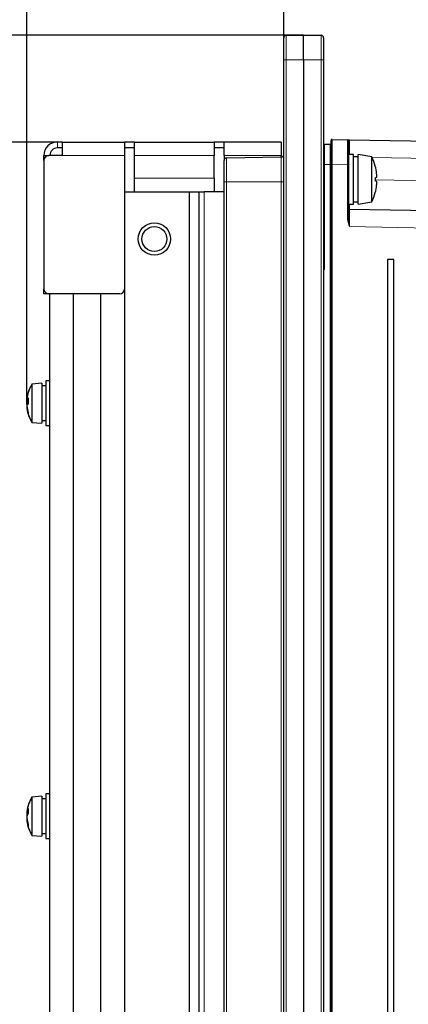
# Model space of a CAD drawing. Header units: millimetres. Extents: x 5 to 418, y 2 to 292.
# Tile 56 of 67: x 198 to 224, y 190 to 256. Entities that reach past the tile are written whole.
import ezdxf

# ---------------------------------------------------------------- set-up
doc = ezdxf.new("R2010")
doc.units = ezdxf.units.MM
doc.layers.add('SLD-0', color=7, linetype='Continuous')
doc.styles.add('SLDTEXTSTYLE1', font='TXT', dxfattribs={"width": 0.605})
doc.dimstyles.new('SLDDIMSTYLE0', dxfattribs={"dimtxt": 3.5, "dimasz": 3.302, "dimexe": 0, "dimexo": 0.0625, "dimgap": 0.875, "dimtad": 1, "dimdec": 1, "dimlfac": 3, "dimrnd": 1e-09, "dimzin": 12, "dimdsep": 46, "dimtxsty": 'SLDTEXTSTYLE1', "dimsah": 1, "dimcen": 0.09, "dimadec": 0, "dimazin": 3, "dimtfac": 1, "dimtofl": 0, "dimtmove": 0, "dimatfit": 3, "dimfxl": 1, "dimfrac": 2, "dimtolj": 1, "dimtzin": 12, "dimarcsym": 0})
doc.dimstyles.new('SLDDIMSTYLE1', dxfattribs={"dimtxt": 3.5, "dimasz": 3.302, "dimexe": 0, "dimexo": 0.0625, "dimgap": 0.875, "dimtad": 1, "dimlfac": 3, "dimrnd": 1e-09, "dimzin": 12, "dimdsep": 46, "dimtxsty": 'SLDTEXTSTYLE1', "dimsah": 1, "dimcen": 0.09, "dimadec": 0, "dimazin": 3, "dimtfac": 1, "dimtofl": 0, "dimtmove": 0, "dimatfit": 3, "dimfxl": 1, "dimfrac": 2, "dimtolj": 1, "dimtzin": 12, "dimarcsym": 0})
doc.dimstyles.new('SLDDIMSTYLE2', dxfattribs={"dimtxt": 3.5, "dimasz": 3.302, "dimexe": 0, "dimexo": 0.0625, "dimgap": 0.875, "dimtad": 1, "dimlfac": 3, "dimrnd": 1e-09, "dimzin": 12, "dimdsep": 46, "dimtxsty": 'SLDTEXTSTYLE1', "dimsah": 1, "dimcen": 0.09, "dimadec": 0, "dimazin": 3, "dimtfac": 1, "dimtmove": 0, "dimatfit": 0, "dimfxl": 1, "dimfrac": 2, "dimtolj": 1, "dimtzin": 12, "dimarcsym": 0})
doc.dimstyles.new('SLDDIMSTYLE3', dxfattribs={"dimtxt": 3.5, "dimasz": 3.302, "dimexe": 0, "dimexo": 0.0625, "dimgap": 0.875, "dimtad": 1, "dimdec": 1, "dimlfac": 3, "dimrnd": 1e-09, "dimzin": 12, "dimdsep": 46, "dimtxsty": 'SLDTEXTSTYLE1', "dimsah": 1, "dimcen": 0.09, "dimadec": 0, "dimazin": 3, "dimtfac": 1, "dimtmove": 0, "dimatfit": 0, "dimfxl": 1, "dimfrac": 2, "dimtolj": 1, "dimtzin": 12, "dimarcsym": 0})

# ---------------------------------------------------------------- blocks, each defined once
blk = doc.blocks.new('_D')
at = {"layer": 'SLD-0', "color": 7}
for p, q in [((198.563, 230.271), (198.563, 274.199)), ((275.752, 218.556), (275.752, 274.199)), ((198.563, 273.199), (275.752, 273.199))]:
    blk.add_line(p, q, dxfattribs=at)
for centre, start, end in [((236.514, 275.885), 153.43495, 206.56505), ((237.802, 275.885), 333.43495, 26.56505)]:
    blk.add_arc(centre, 6.006, start, end, dxfattribs=at)
for points in [[(198.563, 273.199), (201.865, 272.691), (201.865, 273.707)], [(275.752, 273.199), (272.45, 273.707), (272.45, 272.691)]]:
    blk.add_solid(points, dxfattribs=at)
at = {"layer": 'SLD-0', "color": 7, "insert": (231.142, 277.711), "char_height": 3.5, "attachment_point": 1, "style": 'SLDTEXTSTYLE1'}
blk.add_mtext('231,6', dxfattribs=at)
blk = doc.blocks.new('_D_2')
at = {"layer": 'SLD-0', "color": 7}
for p, q in [((200.619, 247.556), (187.563, 247.556)), ((188.563, 247.556), (188.563, 109.89)), ((205.119, 109.89), (187.563, 109.89))]:
    blk.add_line(p, q, dxfattribs=at)
for points in [[(188.563, 247.556), (188.055, 244.254), (189.071, 244.254)], [(188.563, 109.89), (189.071, 113.192), (188.055, 113.192)]]:
    blk.add_solid(points, dxfattribs=at)
at = {"layer": 'SLD-0', "color": 7, "insert": (184.052, 174.713), "char_height": 3.5, "attachment_point": 1, "rotation": 90, "style": 'SLDTEXTSTYLE1'}
blk.add_mtext('413', dxfattribs=at)
blk = doc.blocks.new('_D_3')
at = {"layer": 'SLD-0', "color": 7}
for p, q in [((188.563, 254.723), (188.563, 270.199)), ((217.119, 254.723), (187.563, 254.723)), ((188.563, 254.723), (188.563, 247.556)), ((200.619, 247.556), (187.563, 247.556)), ((188.563, 247.556), (188.563, 241.206))]:
    blk.add_line(p, q, dxfattribs=at)
for points in [[(188.563, 254.723), (189.071, 258.025), (188.055, 258.025)], [(188.563, 247.556), (188.055, 244.254), (189.071, 244.254)]]:
    blk.add_solid(points, dxfattribs=at)
at = {"layer": 'SLD-0', "color": 7, "insert": (184.052, 260.842), "char_height": 3.5, "attachment_point": 1, "rotation": 90, "style": 'SLDTEXTSTYLE1'}
blk.add_mtext('21,5', dxfattribs=at)
blk = doc.blocks.new('_D_4')
at = {"layer": 'SLD-0', "color": 7}
for p, q in [((198.563, 229.961), (198.563, 261.303)), ((215.785, 253.056), (215.785, 261.303)), ((198.563, 260.303), (192.213, 260.303)), ((215.785, 260.303), (198.563, 260.303)), ((215.785, 260.303), (222.135, 260.303))]:
    blk.add_line(p, q, dxfattribs=at)
for points in [[(198.563, 260.303), (195.261, 260.811), (195.261, 259.795)], [(215.785, 260.303), (219.087, 259.795), (219.087, 260.811)]]:
    blk.add_solid(points, dxfattribs=at)
at = {"layer": 'SLD-0', "color": 7, "insert": (202.496, 264.815), "char_height": 3.5, "attachment_point": 1, "style": 'SLDTEXTSTYLE1'}
blk.add_mtext('51,7', dxfattribs=at)
blk = doc.blocks.new('_D_5')
at = {"layer": 'SLD-0', "color": 7}
for p, q in [((215.785, 253.056), (215.785, 261.303)), ((275.752, 218.556), (275.752, 261.303)), ((215.785, 260.303), (275.752, 260.303))]:
    blk.add_line(p, q, dxfattribs=at)
for points in [[(215.785, 260.303), (219.087, 259.795), (219.087, 260.811)], [(275.752, 260.303), (272.45, 260.811), (272.45, 259.795)]]:
    blk.add_solid(points, dxfattribs=at)
at = {"layer": 'SLD-0', "color": 7, "insert": (239.753, 264.815), "char_height": 3.5, "attachment_point": 1, "style": 'SLDTEXTSTYLE1'}
blk.add_mtext('179,9', dxfattribs=at)
blk = doc.blocks.new('_D_6')
at = {"layer": 'SLD-0', "color": 7}
for p, q in [((217.119, 254.723), (173.678, 254.723)), ((174.678, 254.723), (174.678, 79.556)), ((204.385, 79.556), (173.678, 79.556))]:
    blk.add_line(p, q, dxfattribs=at)
for centre, start, end in [((171.992, 167.784), 63.43495, 116.56505), ((171.992, 166.496), 243.43495, 296.56505)]:
    blk.add_arc(centre, 6.006, start, end, dxfattribs=at)
for points in [[(174.678, 254.723), (174.17, 251.421), (175.186, 251.421)], [(174.678, 79.556), (175.186, 82.858), (174.17, 82.858)]]:
    blk.add_solid(points, dxfattribs=at)
at = {"layer": 'SLD-0', "color": 7, "insert": (170.166, 161.124), "char_height": 3.5, "attachment_point": 1, "rotation": 90, "style": 'SLDTEXTSTYLE1'}
blk.add_mtext('525,5', dxfattribs=at)

msp = doc.modelspace()

# ---------------------------------------------------------------- linework, layer by layer
at = {"color": 7, "linetype": 'Continuous', "lineweight": 25}
for p, q in [((215.9491, 254.7026), (217.1187, 254.723)), ((217.1187, 253.0563), (217.1187, 254.723)), ((217.1187, 254.723), (218.2883, 254.7026)), ((215.7853, 253.0563), (215.7853, 254.5359)), ((218.452, 254.5359), (218.452, 253.0563)), ((215.7853, 83.0563), (215.7853, 253.0563)), ((217.1187, 253.0563), (217.1187, 83.0563)), ((218.452, 253.0563), (218.452, 83.0563)), ((200.952, 247.5563), (200.6187, 247.5563)), ((200.952, 247.5563), (205.1187, 247.5563)), ((200.952, 246.6563), (200.952, 247.5563)), ((205.1187, 247.5563), (205.1187, 246.6563)), ((205.7853, 247.5563), (205.1187, 247.5563)), ((205.7853, 246.6563), (205.7853, 247.5563)), ((205.7853, 247.5563), (211.1187, 247.5563)), ((211.1187, 247.5563), (211.1187, 246.6563)), ((211.7853, 247.5563), (211.1187, 247.5563)), ((211.7853, 246.6563), (211.7853, 247.5563)), ((215.6187, 247.5563), (211.7853, 247.5563)), ((215.6187, 247.5563), (215.6187, 246.6563)), ((218.8853, 247.3897), (218.5187, 247.3897)), ((218.952, 246.0554), (218.952, 247.6552)), ((219.0198, 247.7218), (220.0532, 247.7038)), ((220.1187, 247.6371), (220.1187, 246.0374)), ((220.1842, 247.7015), (258.3865, 247.0347)), ((200.952, 247.1563), (200.6187, 247.1563)), ((205.7853, 247.1563), (205.1187, 247.1563)), ((211.7853, 247.1563), (211.1187, 247.1563)), ((220.452, 246.723), (220.1187, 246.723)), ((220.452, 245.0563), (220.452, 246.723)), ((221.6753, 246.5631), (220.7687, 246.723)), ((220.7687, 245.0563), (220.7687, 246.723)), ((199.7187, 246.6563), (200.052, 246.6563)), ((199.7187, 246.323), (199.7187, 246.6563)), ((199.7187, 246.323), (199.7187, 237.723)), ((200.952, 246.6563), (200.052, 246.6563)), ((205.1187, 246.6563), (205.1187, 244.223)), ((205.7853, 245.123), (205.7853, 246.6563)), ((211.1187, 245.123), (211.1187, 246.6563)), ((211.7853, 246.6563), (211.7853, 246.3227)), ((211.7853, 244.8897), (211.7853, 246.3227)), ((211.9491, 246.4894), (215.6216, 246.5535)), ((215.6187, 246.5534), (215.6187, 246.6563)), ((218.952, 90.5424), (218.952, 246.0554)), ((220.1187, 246.0374), (220.1187, 242.4418)), ((220.7687, 246.5563), (220.452, 246.5563)), ((221.6753, 245.0563), (221.6753, 246.5631)), ((221.9138, 245.9404), (221.9158, 245.941)), ((205.7853, 244.223), (205.7853, 245.123)), ((211.1187, 245.123), (211.1187, 244.223)), ((211.7853, 110.223), (211.7853, 244.8897)), ((220.452, 243.3897), (220.452, 245.0563)), ((220.7687, 243.3897), (220.7687, 245.0563)), ((221.6753, 243.5495), (221.6753, 245.0563)), ((221.927, 245.1773), (222.0155, 245.201)), ((222.0155, 244.9117), (221.927, 244.9354)), ((205.1187, 244.223), (205.1187, 109.8897)), ((205.1187, 244.223), (209.452, 244.223)), ((209.452, 244.223), (209.452, 109.8897)), ((209.452, 244.223), (210.1187, 244.223)), ((210.1187, 109.8897), (210.1187, 244.223)), ((210.1187, 244.223), (210.452, 244.223)), ((211.7853, 244.223), (210.452, 244.223)), ((221.9158, 244.1717), (221.9138, 244.1722)), ((220.452, 243.5563), (220.7687, 243.5563)), ((220.7687, 243.3897), (221.6753, 243.5495)), ((220.1187, 243.3897), (220.452, 243.3897)), ((220.1842, 243.0552), (258.3865, 242.3884)), ((222.7271, 239.6897), (222.7271, 94.0563)), ((223.168, 239.6897), (222.7271, 239.6897)), ((223.168, 94.0563), (223.168, 239.6897)), ((199.7187, 237.3897), (199.7187, 237.723)), ((200.052, 237.3897), (199.7187, 237.3897)), ((204.7853, 237.3897), (200.052, 237.3897)), ((200.1187, 110.5563), (200.1187, 237.3897)), ((201.702, 110.5563), (201.702, 237.3897)), ((203.5353, 110.5563), (203.5353, 237.3897)), ((200.1187, 231.5563), (199.852, 231.5563)), ((200.1187, 231.5563), (199.852, 231.5563)), ((199.852, 231.5563), (199.852, 228.5563)), ((199.5853, 231.3897), (198.9187, 231.3397)), ((199.5853, 231.3897), (198.9187, 231.3397)), ((198.9187, 231.3397), (198.9187, 228.773)), ((199.5853, 231.3897), (199.5853, 228.723)), ((199.852, 231.223), (199.5853, 231.223)), ((199.852, 231.223), (199.5853, 231.223)), ((198.5641, 230.2897), (198.5633, 230.2898)), ((198.5639, 230.2877), (198.5633, 230.2878)), ((198.5638, 230.2782), (198.5633, 230.2783)), ((198.5652, 230.2703), (198.5633, 230.2706)), ((198.5636, 230.2291), (198.5633, 230.2291)), ((198.5635, 230.2242), (198.5633, 230.2242)), ((198.5686, 230.2083), (198.5633, 230.2088)), ((198.5701, 230.3525), (198.5639, 230.2968)), ((198.5701, 230.3525), (198.5644, 230.3017)), ((198.6559, 230.1943), (198.5691, 230.2066)), ((198.5789, 230.4171), (198.5701, 230.3525)), ((198.5636, 230.158), (198.5633, 230.158)), ((198.6242, 230.1477), (198.5633, 230.1515)), ((198.5647, 230.1318), (198.5633, 230.1319)), ((198.5635, 230.0933), (198.5633, 230.0933)), ((198.5651, 230.0776), (198.5633, 230.0776)), ((198.5646, 230.0689), (198.5633, 230.0689)), ((198.5635, 230.0223), (198.5633, 230.0223)), ((198.5636, 229.8979), (198.5633, 229.8979)), ((198.5638, 229.8928), (198.5633, 229.8927)), ((198.5645, 229.8784), (198.5633, 229.8783)), ((198.5651, 229.8453), (198.5633, 229.8451)), ((198.5667, 229.8426), (198.5633, 229.8421)), ((198.5638, 229.8345), (198.5633, 229.8344)), ((198.5639, 229.8249), (198.5633, 229.8249)), ((198.564, 229.8245), (198.5633, 229.8244)), ((198.5641, 229.823), (198.5633, 229.8229)), ((198.5641, 229.8224), (198.5633, 229.8223)), ((198.5639, 229.8158), (198.5701, 229.7602)), ((198.5644, 229.811), (198.5701, 229.7602)), ((198.5902, 230.084), (198.5691, 230.0866)), ((198.5712, 230.0605), (198.5691, 230.0608)), ((198.5737, 229.7708), (198.5691, 229.7704)), ((198.5701, 229.7602), (198.5789, 229.6956)), ((199.5853, 228.8897), (199.852, 228.8897)), ((199.5853, 228.8897), (199.852, 228.8897)), ((198.9187, 228.773), (199.5853, 228.723)), ((198.9187, 228.773), (199.5853, 228.723)), ((199.852, 228.5563), (200.1187, 228.5563)), ((199.852, 228.5563), (200.1187, 228.5563)), ((200.1187, 203.8897), (199.852, 203.8897)), ((200.1187, 203.8897), (199.852, 203.8897)), ((199.852, 203.8897), (199.852, 200.8897)), ((199.5853, 203.723), (198.9187, 203.673)), ((199.5853, 203.723), (198.9187, 203.673)), ((198.9187, 203.673), (198.9187, 201.1063)), ((199.5853, 203.723), (199.5853, 201.0563)), ((199.852, 203.5563), (199.5853, 203.5563)), ((199.852, 203.5563), (199.5853, 203.5563)), ((198.5636, 202.624), (198.5633, 202.6241)), ((198.5636, 202.6231), (198.5633, 202.6231)), ((198.5641, 202.6201), (198.5633, 202.6202)), ((198.5635, 202.6116), (198.5633, 202.6116)), ((198.5635, 202.6113), (198.5633, 202.6113)), ((198.6186, 202.6004), (198.5633, 202.6083)), ((198.5646, 202.542), (198.5633, 202.5421)), ((198.5653, 202.5145), (198.5633, 202.5146)), ((198.5634, 202.5139), (198.5633, 202.5139)), ((198.5756, 202.6222), (198.5691, 202.5708)), ((198.6208, 202.6058), (198.5691, 202.613)), ((198.5694, 202.574), (198.5691, 202.574)), ((198.6081, 202.5721), (198.5691, 202.5708)), ((198.5788, 202.4734), (198.5633, 202.4742)), ((198.5634, 202.4661), (198.5633, 202.4661)), ((198.5639, 202.4652), (198.5633, 202.4652)), ((198.57, 202.4319), (198.5633, 202.4321)), ((198.5636, 202.387), (198.5633, 202.387)), ((198.5635, 202.3829), (198.5633, 202.3829)), ((198.5642, 202.3682), (198.5633, 202.3682)), ((198.5645, 202.2118), (198.5633, 202.2116)), ((198.5674, 202.1919), (198.5633, 202.1913)), ((198.5634, 202.1909), (198.5633, 202.1909)), ((198.5735, 202.1725), (198.5633, 202.171)), ((198.5635, 202.1681), (198.5633, 202.1681)), ((198.5635, 202.1678), (198.5633, 202.1678)), ((198.5751, 202.1609), (198.5633, 202.1591)), ((198.5636, 202.1563), (198.5633, 202.1562)), ((198.5636, 202.1553), (198.5633, 202.1553)), ((198.5834, 202.106), (198.5691, 202.1046)), ((199.5853, 201.223), (199.852, 201.223)), ((199.5853, 201.223), (199.852, 201.223)), ((198.9187, 201.1063), (199.5853, 201.0563)), ((198.9187, 201.1063), (199.5853, 201.0563)), ((199.852, 200.8897), (200.1187, 200.8897)), ((199.852, 200.8897), (200.1187, 200.8897))]:
    msp.add_line(p, q, dxfattribs=at)
at = {"color": 7, "linetype": 'Continuous', "lineweight": 18}
for p, q in [((215.9491, 254.7026), (215.9491, 253.0563)), ((218.2883, 253.0563), (218.2883, 254.7026)), ((215.7853, 253.0563), (215.9491, 253.0563)), ((217.1187, 253.0563), (215.9491, 253.0563)), ((215.9491, 253.0563), (215.9491, 83.0563)), ((218.2883, 253.0563), (217.1187, 253.0563)), ((218.2883, 83.0563), (218.2883, 253.0563)), ((218.452, 253.0563), (218.2883, 253.0563)), ((200.6187, 247.1563), (200.6187, 247.5563)), ((218.5187, 247.3897), (218.5187, 246.0563)), ((218.8853, 246.0563), (218.8853, 247.3897)), ((200.952, 246.6563), (205.1187, 246.6563)), ((205.7853, 246.6563), (211.1187, 246.6563)), ((211.7853, 246.6563), (215.6187, 246.6563)), ((211.9491, 246.4894), (211.9491, 244.8897)), ((215.6216, 244.8897), (215.6216, 246.5535)), ((218.5187, 246.0563), (218.452, 246.0563)), ((218.5187, 246.0563), (218.5187, 239.0287)), ((218.8853, 246.0563), (218.5187, 246.0563)), ((218.8853, 90.287), (218.8853, 246.0563)), ((218.952, 246.0563), (218.8853, 246.0563)), ((218.952, 246.0554), (219.0199, 246.0554)), ((219.0199, 246.0554), (219.0199, 90.5424)), ((220.0532, 246.0374), (219.0199, 246.0554)), ((220.0532, 242.4418), (220.0532, 246.0374)), ((220.1187, 246.0374), (220.0532, 246.0374)), ((258.3865, 245.8682), (221.7024, 246.5085)), ((205.7853, 245.123), (211.1187, 245.123)), ((211.7853, 244.8897), (211.9491, 244.8897)), ((215.6216, 244.8897), (211.9491, 244.8897)), ((211.9491, 244.8897), (211.9491, 110.223)), ((215.6216, 244.8897), (215.7853, 244.8897)), ((215.6216, 110.223), (215.6216, 244.8897)), ((221.929, 245.0244), (258.3865, 244.3881)), ((210.452, 244.223), (210.452, 109.8897)), ((220.0532, 242.4418), (220.1187, 242.4418)), ((258.3865, 241.2219), (220.1841, 241.8887)), ((218.452, 239.084), (218.5187, 239.0287)), ((218.5187, 239.0287), (218.452, 239.035)), ((218.5187, 239.0287), (218.452, 238.9621))]:
    msp.add_line(p, q, dxfattribs=at)
at = {"color": 7, "linetype": 'Continuous', "lineweight": 25, "flags": 128}
msp.add_lwpolyline([(198.5691, 230.0866), (198.5762, 230.0639), (198.5777, 230.0598)], dxfattribs=at)
at = {"color": 7, "linetype": 'Continuous', "lineweight": 25}
for radius in [1.0833, 0.8333]:
    msp.add_circle((207.1187, 241.0563), radius, dxfattribs=at)
for centre, radius, start, end in [((215.952, 254.5359), 0.1667, 91, 180), ((218.2853, 254.5359), 0.1667, 0, 89), ((200.6187, 246.6563), 0.9, 90, 180), ((218.5187, 247.323), 0.0667, 90, 180), ((218.8853, 247.4563), 0.0667, 270, 0), ((219.0187, 247.6552), 0.0667, 89, 180), ((220.052, 247.6371), 0.0667, 0, 89), ((200.6187, 246.6563), 0.5, 90, 180), ((215.6187, 246.7201), 0.1667, 271, 0), ((200.052, 246.323), 0.3333, 90, 180), ((211.952, 246.3227), 0.1667, 91, 180), ((218.702, 245.0563), 3.3333, 15.390219, 26.874607), ((218.6753, 245.0579), 3.3566, 6.595172, 15.24344), ((219.3683, 245.1952), 2.653, 2.368184, 5.369384), ((218.4785, 245.0563), 3.4507, 357.990797, 2.009203), ((219.3683, 244.9175), 2.653, 354.630616, 357.631816), ((220.5148, 245.3046), 1.5043, 356.050821, 0.006952), ((220.5148, 244.8081), 1.5043, 359.993048, 3.949179), ((218.702, 245.0563), 3.3333, 333.125393, 344.609781), ((218.6753, 245.0548), 3.3566, 344.75656, 353.404828), ((220.1853, 243.1218), 0.0667, 180, 269), ((200.052, 237.723), 0.3333, 180, 270), ((204.7853, 237.723), 0.3333, 270, 0), ((200.9812, 230.0563), 2.4292, 148.109208, 171.459775), ((200.9812, 230.0563), 2.4292, 148.109208, 162.35952), ((199.6845, 230.2132), 1.1231, 173.319109, 176.67716), ((199.9038, 230.1994), 1.3423, 173.888714, 176.959006), ((200.5507, 230.1475), 1.9892, 174.978153, 177.497081), ((198.565, 230.2023), 0.0683, 86.577472, 91.394151), ((201.0113, 230.0548), 2.4498, 175.471273, 177.737035), ((198.7813, 230.265), 0.2201, 187.989418, 195.372435), ((199.0355, 230.2526), 0.4742, 185.295544, 190.381237), ((200.9675, 230.0683), 2.4118, 162.418629, 173.970523), ((198.9378, 230.1498), 0.388, 133.982165, 161.880184), ((198.6805, 229.9511), 0.2788, 92.479124, 113.548187), ((199.0868, 229.8665), 0.5417, 140.561004, 162.869758), ((198.6805, 230.7881), 0.0149, 144.109677, 180.937221), ((200.7726, 230.3198), 2.107, 177.029953, 182.970047), ((201.0699, 230.113), 2.4043, 177.219671, 182.780329), ((199.6823, 230.2177), 1.1209, 183.387594, 186.718207), ((199.9015, 230.2041), 1.3401, 183.090427, 186.139821), ((200.5184, 229.9569), 1.957, 174.926425, 177.455506), ((200.4436, 229.9498), 1.8822, 174.825805, 177.404033), ((199.9015, 229.9086), 1.3401, 173.860179, 176.909573), ((199.6823, 229.8949), 1.1209, 173.281793, 176.612406), ((201.0113, 230.0579), 2.4498, 182.262965, 184.528727), ((199.0355, 229.8601), 0.4742, 169.618763, 174.704456), ((200.805, 229.9962), 2.2435, 182.359418, 184.729827), ((200.5507, 229.9652), 1.9892, 182.502919, 185.021847), ((199.9038, 229.9133), 1.3423, 183.040994, 186.111286), ((199.6845, 229.8995), 1.1231, 183.32284, 186.680891), ((199.287, 229.8771), 0.7256, 184.131826, 188.313249), ((199.1424, 229.8697), 0.5809, 184.618596, 189.293234), ((199.0675, 229.8659), 0.5061, 184.949875, 189.958979), ((198.7837, 229.6485), 0.3665, 108.329817, 125.837168), ((200.7712, 230.1132), 2.2161, 186.445368, 198.402098), ((200.9988, 230.0678), 2.4432, 186.027418, 197.479818), ((200.6347, 230.0042), 2.0788, 186.457942, 198.936501), ((200.9812, 230.0563), 2.4292, 188.540225, 211.890792), ((198.9789, 229.3716), 0.3133, 172.295637, 187.704363), ((198.6816, 229.3249), 0.016, 145.623377, 214.376623), ((200.9812, 230.0563), 2.4292, 197.64048, 211.890792), ((200.9812, 202.3897), 2.4292, 148.109208, 173.865036), ((200.9812, 202.3897), 2.4292, 148.109208, 172.37877), ((199.7842, 202.5404), 1.2228, 173.597158, 176.81477), ((199.34, 202.5661), 0.7786, 171.975104, 176.01123), ((198.7019, 202.5969), 0.1405, 160.957015, 170.440924), ((198.5781, 202.5959), 0.0193, 117.981894, 140.014567), ((200.9574, 202.4191), 2.3959, 175.42189, 177.71435), ((198.6292, 202.6068), 0.0685, 195.958929, 208.634662), ((201.0067, 202.3775), 2.4452, 175.466522, 177.733955), ((200.8839, 202.3377), 2.3225, 175.346166, 177.67078), ((199.3541, 202.4911), 0.7996, 149.052022, 169.06561), ((199.0108, 202.4874), 0.4592, 138.212338, 164.134798), ((199.5496, 202.2411), 0.998, 152.002264, 169.259731), ((199.1718, 202.2098), 0.6245, 143.709266, 164.809149), ((200.3062, 202.8059), 1.6407, 176.634147, 183.365853), ((200.6888, 202.6864), 2.0232, 176.969077, 183.030923), ((199.8018, 202.5438), 1.2404, 183.215613, 186.38369), ((200.246, 202.5129), 1.6846, 182.748065, 185.471519), ((200.246, 202.2665), 1.6846, 174.528481, 177.251935), ((199.8018, 202.2355), 1.2404, 173.61631, 176.784387), ((200.8839, 202.4416), 2.3225, 182.32922, 184.653834), ((201.0067, 202.4018), 2.4452, 182.266045, 184.533478), ((200.9574, 202.3603), 2.3959, 182.28565, 184.57811), ((198.6292, 202.1725), 0.0685, 151.365338, 164.041071), ((199.7842, 202.239), 1.2228, 183.18523, 186.402842), ((199.34, 202.2133), 0.7786, 183.98877, 188.024896), ((200.9812, 202.3897), 2.4292, 186.134964, 211.890792), ((200.359, 202.4832), 1.8046, 187.324849, 200.478307), ((200.6994, 202.4543), 2.1444, 186.580193, 198.719905), ((200.1678, 202.311), 1.612, 187.357695, 201.541028), ((200.5486, 202.3315), 1.9927, 186.595576, 199.344931), ((200.9812, 202.3897), 2.4292, 187.62123, 211.890792), ((199.4453, 201.7855), 0.7797, 175.117093, 184.882907), ((199.0627, 201.7187), 0.3971, 173.156973, 186.843027)]:
    msp.add_arc(centre, radius, start, end, dxfattribs=at)
at = {"color": 7, "linetype": 'Continuous', "lineweight": 18}
for centre, radius, start, end in [((479.7963, 247.1666), 259.6127, 179.881941, 180.097892), ((505.1635, 242.4644), 284.9799, 179.881228, 180.115751)]:
    msp.add_arc(centre, radius, start, end, dxfattribs=at)
for centre, major_axis, ratio, start_param, end_param in [((219.0187, 246.0549), (0.0012, 1.6669), 0.0007162, 4.7126896, 6.2831733), ((220.052, 246.0369), (0.0012, 1.6669), 0.0007162, 4.7126896, 6.2831733), ((220.1853, 245.0555), (0.0012, 2.0003), 0.0005815, 2.554917, 3.1415828)]:
    msp.add_ellipse(centre, major_axis=major_axis, ratio=ratio, start_param=start_param, end_param=end_param, dxfattribs=at)
at = {"color": 7, "linetype": 'Continuous', "lineweight": 25}
msp.add_open_spline([(220.0532, 247.7038), (220.0627, 247.7036), (220.0792, 247.7033), (220.1396, 247.7023), (220.172, 247.7017), (220.1838, 247.7015), (220.1842, 247.7015)], degree=3, knots=[0, 0, 0, 0, 0.47272859, 0.81220432, 0.99328438, 1, 1, 1, 1], dxfattribs=at)
at = {"color": 7, "linetype": 'Continuous', "lineweight": 18}
for points, knots in [([(220.1841, 241.8887), (220.1837, 241.8899), (220.172, 241.9236), (220.1396, 242.0183), (220.0792, 242.198), (220.0628, 242.3521), (220.0532, 242.4418)], [0, 0, 0, 0, 0.0067172, 0.1877557, 0.5271624, 1, 1, 1, 1]), ([(220.1841, 241.8887), (220.1839, 241.89), (220.1781, 241.9257), (220.162, 242.0253), (220.1323, 242.2088), (220.1236, 242.357), (220.1187, 242.4418)], [0, 0, 0, 0, 0.0070366, 0.1931154, 0.5383586, 1, 1, 1, 1])]:
    msp.add_open_spline(points, degree=3, knots=knots, dxfattribs=at)

# ---------------------------------------------------------------- dimensions: what is measured, and where the dimension line sits
at = {"layer": 'SLD-0', "color": 7}
dim = msp.add_linear_dim(base=(275.752, 273.1992), p1=(198.5633, 230.2706), p2=(275.752, 218.5563), text='(<>)', dimstyle='SLDDIMSTYLE0', dxfattribs=at)
dim.commit()
dim.dimension.update_dxf_attribs({"geometry": '_D', "text_midpoint": (237.1577, 273.1992), "dimtype": 160})
for base, p1, p2, dimstyle, picture, middle in [((188.5633, 247.5563), (217.1187, 254.723), (200.6187, 247.5563), 'SLDDIMSTYLE2', '_D_3', (188.5633, 265.5205)), ((188.5633, 109.8897), (200.6187, 247.5563), (205.1187, 109.8897), 'SLDDIMSTYLE1', '_D_2', (188.5633, 178.723))]:
    dim = msp.add_linear_dim(base=base, p1=p1, p2=p2, angle=90, dimstyle=dimstyle, dxfattribs=at)
    dim.commit()
    dim.dimension.update_dxf_attribs({"geometry": picture, "text_midpoint": middle, "dimtype": 160})
for base, p2, dimstyle, picture, middle in [((198.5633, 260.3028), (198.5633, 229.9612), 'SLDDIMSTYLE3', '_D_4', (207.1743, 260.3028)), ((275.752, 260.3028), (275.752, 218.5563), 'SLDDIMSTYLE1', '_D_5', (245.7687, 260.3028))]:
    dim = msp.add_linear_dim(base=base, p1=(215.7853, 253.0563), p2=p2, dimstyle=dimstyle, dxfattribs=at)
    dim.commit()
    dim.dimension.update_dxf_attribs({"geometry": picture, "text_midpoint": middle, "dimtype": 160})
dim = msp.add_linear_dim(base=(174.6777, 79.5563), p1=(217.1187, 254.723), p2=(204.3853, 79.5563), angle=90, text='(<>)', dimstyle='SLDDIMSTYLE1', dxfattribs=at)
dim.commit()
dim.dimension.update_dxf_attribs({"geometry": '_D_6', "text_midpoint": (174.6777, 167.1397), "dimtype": 160})

doc.saveas('drawing.dxf')
